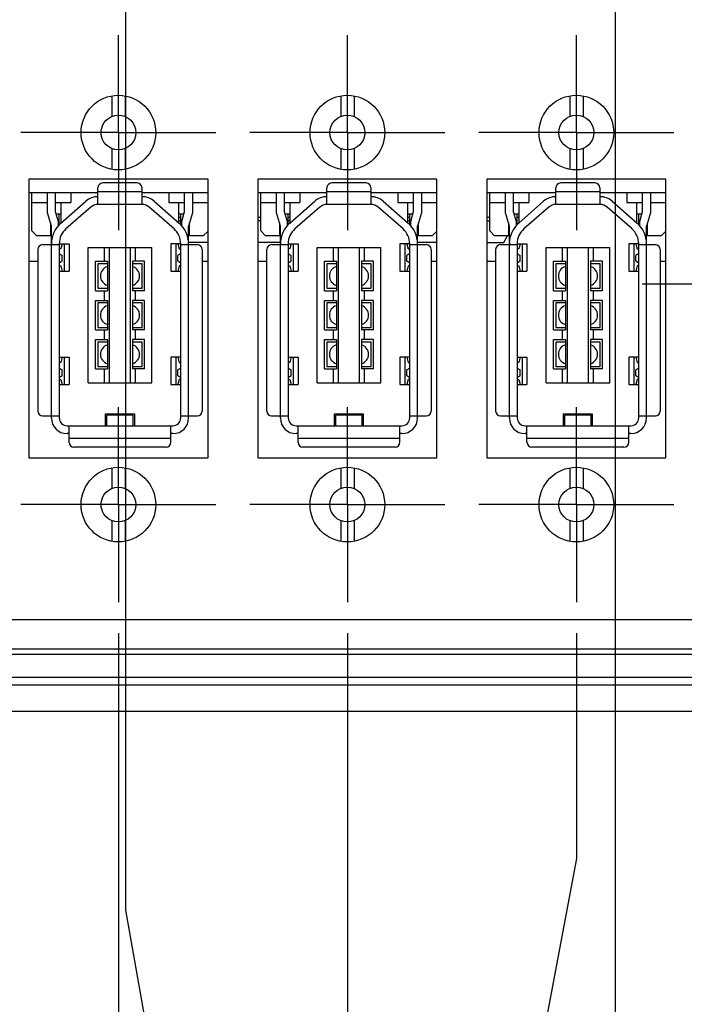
# Model space of a CAD drawing. Header units: inches. Extents: x 0 to 34, y 0 to 22.
# Tile 7 of 17: x 25.4 to 26.7, y 7 to 9. Entities that reach past the tile are written whole.
import ezdxf

# ---------------------------------------------------------------- set-up
doc = ezdxf.new("R2010")
doc.units = ezdxf.units.IN
doc.header["$LTSCALE"] = 1.87
doc.header["$MEASUREMENT"] = 0
doc.linetypes.add('CENTER', pattern=[0.6, 0.375, -0.075, 0.075, -0.075])
doc.layers.get('0').update_dxf_attribs({"linetype": 'CONTINUOUS'})
doc.layers.add('DEFAULT_1', color=7, linetype='CENTER')
doc.layers.add('DIMENSIONS', color=7, linetype='CONTINUOUS')
doc.styles.get("Standard").update_dxf_attribs({"font": 'txt', "width": 0.8})
doc.dimstyles.new('DIMSTYLE_1', dxfattribs={"dimtxt": 0.125, "dimasz": 0.18, "dimexe": 0.18, "dimexo": 0.0625, "dimgap": 0.09, "dimtad": 0, "dimtih": 1, "dimtoh": 1, "dimdec": 3, "dimzin": 4, "dimdsep": 46, "dimtxsty": 'STANDARD', "dimblk": '_FILLED', "dimblk1": '_FILLED', "dimblk2": '_FILLED', "dimcen": 0.09, "dimadec": 0, "dimazin": 0, "dimtp": 0.001, "dimtm": 0.001, "dimtfac": 1, "dimtdec": 3, "dimtofl": 0, "dimtmove": 0, "dimatfit": 3, "dimldrblk": '_FILLED', "dimfxl": 1, "dimtolj": 1, "dimtzin": 4, "dimarcsym": 0})

# ---------------------------------------------------------------- blocks, each defined once
blk = doc.blocks.new('*D7')
at = {"layer": 'DIMENSIONS', "color": 2, "linetype": 'CONTINUOUS'}
blk.add_line((26.7421, 8.0263), (28.9121, 8.0263), dxfattribs=at)
at = {"layer": 'DIMENSIONS', "color": 2, "linetype": 'CONTINUOUS', "width": 0.8}
for s, p in [('[', (29.4996, 7.9638)), (']', (30.0996, 7.9638)), ('.416', (28.9746, 7.9638)), ('10.57', (29.5996, 7.9638))]:
    blk.add_text(s, height=0.125, dxfattribs=at).set_placement(p)
blk = doc.blocks.new('_FILLED')
at = {"color": 0, "linetype": 'BYBLOCK'}
blk.add_solid([(0, 0), (-1, 0.174), (-1, -0.174)], dxfattribs=at)
blk = doc.blocks.new('*D8')
at = {"layer": 'DIMENSIONS', "color": 2, "linetype": 'CONTINUOUS'}
blk.add_line((26.7421, 8.7743), (28.9121, 8.7743), dxfattribs=at)
at = {"layer": 'DIMENSIONS', "color": 2, "linetype": 'CONTINUOUS', "width": 0.8}
for s, p in [('1.164', (28.9746, 8.7118)), ('[', (29.5996, 8.7118)), ('29.57', (29.6996, 8.7118)), (']', (30.1996, 8.7118))]:
    blk.add_text(s, height=0.125, dxfattribs=at).set_placement(p)
blk = doc.blocks.new('*D15')
at = {"layer": 'DIMENSIONS', "color": 2, "linetype": 'CONTINUOUS'}
for p, q in [((25.5776, 9.4969), (25.5776, 7.2105)), ((25.5776, 7.2105), (25.8047, 5.9483)), ((25.8047, 5.9483), (25.8047, 5.4223))]:
    blk.add_line(p, q, dxfattribs=at)
at = {"layer": 'DIMENSIONS', "color": 2, "linetype": 'CONTINUOUS', "width": 0.8}
for s, p in [(']', (25.8672, 5.2598)), ('63.7', (25.8672, 4.8598)), ('[', (25.8672, 4.7598)), ('2.508', (25.8672, 4.1348))]:
    blk.add_text(s, height=0.125, rotation=90, dxfattribs=at).set_placement(p)
blk = doc.blocks.new('*D16')
at = {"layer": 'DIMENSIONS', "color": 2, "linetype": 'CONTINUOUS'}
blk.add_line((26.5616, 9.4969), (26.5616, 5.4223), dxfattribs=at)
at = {"layer": 'DIMENSIONS', "color": 2, "linetype": 'CONTINUOUS', "width": 0.8}
for s, p in [(']', (26.6241, 5.2598)), ('88.7', (26.6241, 4.8598)), ('[', (26.6241, 4.7598)), ('3.492', (26.6241, 4.1348))]:
    blk.add_text(s, height=0.125, rotation=90, dxfattribs=at).set_placement(p)
blk = doc.blocks.new('*D18')
at = {"layer": 'DIMENSIONS', "color": 2, "linetype": 'CONTINUOUS'}
blk.add_line((25.5636, 7.7677), (25.5636, 5.4223), dxfattribs=at)
at = {"layer": 'DIMENSIONS', "color": 2, "linetype": 'CONTINUOUS', "width": 0.8}
for s, p in [(']', (25.6261, 5.2598)), ('63.35', (25.6261, 4.7598)), ('[', (25.6261, 4.6598)), ('2.494', (25.6261, 4.0348))]:
    blk.add_text(s, height=0.125, rotation=90, dxfattribs=at).set_placement(p)
blk = doc.blocks.new('*D19')
at = {"layer": 'DIMENSIONS', "color": 2, "linetype": 'CONTINUOUS'}
blk.add_line((26.0236, 7.7677), (26.0236, 5.4223), dxfattribs=at)
at = {"layer": 'DIMENSIONS', "color": 2, "linetype": 'CONTINUOUS', "width": 0.8}
for s, p in [(']', (26.0861, 5.2598)), ('75.03', (26.0861, 4.7598)), ('[', (26.0861, 4.6598)), ('2.954', (26.0861, 4.0348))]:
    blk.add_text(s, height=0.125, rotation=90, dxfattribs=at).set_placement(p)
blk = doc.blocks.new('*D20')
at = {"layer": 'DIMENSIONS', "color": 2, "linetype": 'CONTINUOUS'}
for p, q in [((26.4836, 7.7677), (26.4836, 7.3148)), ((26.4836, 7.3148), (26.2486, 6.064)), ((26.2486, 6.064), (26.2486, 5.4223))]:
    blk.add_line(p, q, dxfattribs=at)
at = {"layer": 'DIMENSIONS', "color": 2, "linetype": 'CONTINUOUS', "width": 0.8}
for s, p in [(']', (26.3111, 5.2598)), ('86.72', (26.3111, 4.7598)), ('[', (26.3111, 4.6598)), ('3.414', (26.3111, 4.0348))]:
    blk.add_text(s, height=0.125, rotation=90, dxfattribs=at).set_placement(p)
blk = doc.blocks.new('*D21')
at = {"layer": 'DIMENSIONS', "color": 2, "linetype": 'CONTINUOUS'}
blk.add_line((26.8656, 8.1573), (26.8656, 5.4223), dxfattribs=at)
at = {"layer": 'DIMENSIONS', "color": 2, "linetype": 'CONTINUOUS', "width": 0.8}
for s, p in [(']', (26.9281, 5.2598)), ('96.42', (26.9281, 4.7598)), ('[', (26.9281, 4.6598)), ('3.796', (26.9281, 4.0348))]:
    blk.add_text(s, height=0.125, rotation=90, dxfattribs=at).set_placement(p)
blk = doc.blocks.new('*D22')
at = {"layer": 'DIMENSIONS', "color": 2, "linetype": 'CONTINUOUS'}
blk.add_line((27.2076, 8.1573), (27.2076, 5.4223), dxfattribs=at)
at = {"layer": 'DIMENSIONS', "color": 2, "linetype": 'CONTINUOUS', "width": 0.8}
for s, p in [(']', (27.2701, 5.2598)), ('105.11', (27.2701, 4.6598)), ('[', (27.2701, 4.5598)), ('4.138', (27.2701, 3.9348))]:
    blk.add_text(s, height=0.125, rotation=90, dxfattribs=at).set_placement(p)
blk = doc.blocks.new('*D23')
at = {"layer": 'DIMENSIONS', "color": 2, "linetype": 'CONTINUOUS'}
blk.add_line((27.5496, 8.1573), (27.5496, 5.4223), dxfattribs=at)
at = {"layer": 'DIMENSIONS', "color": 2, "linetype": 'CONTINUOUS', "width": 0.8}
for s, p in [(']', (27.6121, 5.2598)), ('113.79', (27.6121, 4.6598)), ('[', (27.6121, 4.5598)), ('4.480', (27.6121, 3.9348))]:
    blk.add_text(s, height=0.125, rotation=90, dxfattribs=at).set_placement(p)
blk = doc.blocks.new('*D24')
at = {"layer": 'DIMENSIONS', "color": 2, "linetype": 'CONTINUOUS'}
blk.add_line((27.8396, 8.0968), (27.8396, 5.4223), dxfattribs=at)
at = {"layer": 'DIMENSIONS', "color": 2, "linetype": 'CONTINUOUS', "width": 0.8}
for s, p in [(']', (27.9021, 5.2598)), ('121.16', (27.9021, 4.6598)), ('[', (27.9021, 4.5598)), ('4.770', (27.9021, 3.9348))]:
    blk.add_text(s, height=0.125, rotation=90, dxfattribs=at).set_placement(p)
blk = doc.blocks.new('*D25')
at = {"layer": 'DIMENSIONS', "color": 2, "linetype": 'CONTINUOUS'}
blk.add_line((28.0796, 7.7328), (28.0796, 5.4223), dxfattribs=at)
at = {"layer": 'DIMENSIONS', "color": 2, "linetype": 'CONTINUOUS', "width": 0.8}
for s, p in [(']', (28.1421, 5.2598)), ('127.25', (28.1421, 4.6598)), ('[', (28.1421, 4.5598)), ('5.010', (28.1421, 3.9348))]:
    blk.add_text(s, height=0.125, rotation=90, dxfattribs=at).set_placement(p)

msp = doc.modelspace()

# ---------------------------------------------------------------- linework, layer by layer
at = {"color": 7, "linetype": 'CONTINUOUS'}
for p, q in [((25.5509, 8.8069), (25.5509, 8.8482)), ((25.5779, 8.8062), (25.5779, 8.8479)), ((26.0109, 8.8069), (26.0109, 8.8482)), ((26.0379, 8.8062), (26.0379, 8.8479)), ((26.4709, 8.8069), (26.4709, 8.8482)), ((26.4979, 8.8062), (26.4979, 8.8479)), ((25.5509, 8.7004), (25.5509, 8.7417)), ((25.5779, 8.7007), (25.5779, 8.7424)), ((26.0109, 8.7004), (26.0109, 8.7417)), ((26.0379, 8.7007), (26.0379, 8.7424)), ((26.4709, 8.7004), (26.4709, 8.7417)), ((26.4979, 8.7007), (26.4979, 8.7424)), ((25.3836, 8.6803), (25.3836, 8.1203)), ((25.7436, 8.6803), (25.3836, 8.6803)), ((25.6012, 8.673), (25.5323, 8.673)), ((25.7436, 8.1203), (25.7436, 8.6803)), ((26.2036, 8.6803), (25.8436, 8.6803)), ((25.8436, 8.6803), (25.8436, 8.1203)), ((26.0612, 8.673), (25.9923, 8.673)), ((26.2036, 8.1203), (26.2036, 8.6803)), ((26.6636, 8.6803), (26.3036, 8.6803)), ((26.3036, 8.6803), (26.3036, 8.1203)), ((26.5212, 8.673), (26.4523, 8.673)), ((26.6636, 8.1203), (26.6636, 8.6803)), ((25.5225, 8.6533), (25.3836, 8.6533)), ((25.3896, 8.5765), (25.3896, 8.6533)), ((25.4211, 8.6132), (25.4211, 8.6533)), ((25.4368, 8.6533), (25.4368, 8.6154)), ((25.4683, 8.6533), (25.4683, 8.6336)), ((25.5225, 8.6297), (25.5225, 8.6631)), ((25.6111, 8.6553), (25.5225, 8.6553)), ((25.6111, 8.6297), (25.6111, 8.6631)), ((25.7436, 8.6533), (25.6111, 8.6533)), ((25.6652, 8.6533), (25.6652, 8.6336)), ((25.6967, 8.6154), (25.6967, 8.6533)), ((25.7124, 8.6533), (25.7124, 8.6132)), ((25.9825, 8.6533), (25.8436, 8.6533)), ((25.8496, 8.5765), (25.8496, 8.6533)), ((25.8811, 8.6132), (25.8811, 8.6533)), ((25.8968, 8.6533), (25.8968, 8.6154)), ((25.9283, 8.6533), (25.9283, 8.6336)), ((25.9825, 8.6297), (25.9825, 8.6631)), ((26.0711, 8.6553), (25.9825, 8.6553)), ((26.0711, 8.6297), (26.0711, 8.6631)), ((26.2036, 8.6533), (26.0711, 8.6533)), ((26.1252, 8.6533), (26.1252, 8.6336)), ((26.1567, 8.6154), (26.1567, 8.6533)), ((26.1724, 8.6533), (26.1724, 8.6132)), ((26.4425, 8.6533), (26.3036, 8.6533)), ((26.3096, 8.5765), (26.3096, 8.6533)), ((26.3411, 8.6132), (26.3411, 8.6533)), ((26.3568, 8.6533), (26.3568, 8.6154)), ((26.3883, 8.6533), (26.3883, 8.6336)), ((26.4425, 8.6297), (26.4425, 8.6631)), ((26.5311, 8.6553), (26.4425, 8.6553)), ((26.5311, 8.6297), (26.5311, 8.6631)), ((26.6636, 8.6533), (26.5311, 8.6533)), ((26.5852, 8.6533), (26.5852, 8.6336)), ((26.6167, 8.6154), (26.6167, 8.6533)), ((26.6324, 8.6533), (26.6324, 8.6132)), ((25.3896, 8.6336), (25.4211, 8.6336)), ((25.4368, 8.6336), (25.4683, 8.6336)), ((25.4478, 8.5924), (25.4979, 8.6362)), ((25.4487, 8.5932), (25.4487, 8.6336)), ((25.6357, 8.6362), (25.6857, 8.5924)), ((25.6652, 8.6336), (25.6967, 8.6336)), ((25.6849, 8.5932), (25.6849, 8.6336)), ((25.7124, 8.6336), (25.7436, 8.6336)), ((25.8496, 8.6336), (25.8811, 8.6336)), ((25.8968, 8.6336), (25.9283, 8.6336)), ((25.9078, 8.5924), (25.9579, 8.6362)), ((25.9087, 8.5932), (25.9087, 8.6336)), ((26.0957, 8.6362), (26.1457, 8.5924)), ((26.1252, 8.6336), (26.1567, 8.6336)), ((26.1449, 8.5932), (26.1449, 8.6336)), ((26.1724, 8.6336), (26.2036, 8.6336)), ((26.3096, 8.6336), (26.3411, 8.6336)), ((26.3568, 8.6336), (26.3883, 8.6336)), ((26.3678, 8.5924), (26.4179, 8.6362)), ((26.3687, 8.5932), (26.3687, 8.6336)), ((26.5557, 8.6362), (26.6057, 8.5924)), ((26.5852, 8.6336), (26.6167, 8.6336)), ((26.6049, 8.5932), (26.6049, 8.6336)), ((26.6324, 8.6336), (26.6636, 8.6336)), ((25.429, 8.5858), (25.4211, 8.6132)), ((25.4368, 8.6154), (25.4427, 8.5952)), ((25.5082, 8.6243), (25.4582, 8.5806)), ((25.6111, 8.6297), (25.5225, 8.6297)), ((25.6754, 8.5806), (25.6253, 8.6243)), ((25.6909, 8.5952), (25.6967, 8.6154)), ((25.7124, 8.6132), (25.7046, 8.5858)), ((25.889, 8.5858), (25.8811, 8.6132)), ((25.8968, 8.6154), (25.9027, 8.5952)), ((25.9682, 8.6243), (25.9182, 8.5806)), ((26.0711, 8.6297), (25.9825, 8.6297)), ((26.1354, 8.5806), (26.0853, 8.6243)), ((26.1509, 8.5952), (26.1567, 8.6154)), ((26.1724, 8.6132), (26.1646, 8.5858)), ((26.349, 8.5858), (26.3411, 8.6132)), ((26.3568, 8.6154), (26.3627, 8.5952)), ((26.4282, 8.6243), (26.3782, 8.5806)), ((26.5311, 8.6297), (26.4425, 8.6297)), ((26.5954, 8.5806), (26.5453, 8.6243)), ((26.6109, 8.5952), (26.6167, 8.6154)), ((26.6324, 8.6132), (26.6246, 8.5858)), ((25.427, 8.5926), (25.427, 8.5667)), ((25.4487, 8.61), (25.4384, 8.61)), ((25.4427, 8.5952), (25.4427, 8.5873)), ((25.4447, 8.5892), (25.4447, 8.61)), ((25.6951, 8.61), (25.6849, 8.61)), ((25.6888, 8.6033), (25.6849, 8.6033)), ((25.6849, 8.5966), (25.6888, 8.5966)), ((25.6888, 8.5892), (25.6888, 8.61)), ((25.6909, 8.5873), (25.6909, 8.5952)), ((25.7065, 8.5667), (25.7065, 8.5926)), ((25.8496, 8.6033), (25.8436, 8.6033)), ((25.8496, 8.5966), (25.8436, 8.5966)), ((25.887, 8.5926), (25.887, 8.5667)), ((25.9087, 8.61), (25.8984, 8.61)), ((25.9027, 8.5952), (25.9027, 8.5873)), ((25.9047, 8.5892), (25.9047, 8.61)), ((25.9087, 8.6033), (25.9047, 8.6033)), ((25.9087, 8.5966), (25.9047, 8.5966)), ((26.1551, 8.61), (26.1449, 8.61)), ((26.1488, 8.6033), (26.1449, 8.6033)), ((26.1488, 8.5966), (26.1449, 8.5966)), ((26.1488, 8.5892), (26.1488, 8.61)), ((26.1509, 8.5873), (26.1509, 8.5952)), ((26.1665, 8.5667), (26.1665, 8.5926)), ((26.3096, 8.6033), (26.3036, 8.6033)), ((26.3036, 8.5966), (26.3096, 8.5966)), ((26.347, 8.5926), (26.347, 8.5667)), ((26.3687, 8.61), (26.3584, 8.61)), ((26.3627, 8.5952), (26.3627, 8.5873)), ((26.3647, 8.5892), (26.3647, 8.61)), ((26.3687, 8.6033), (26.3647, 8.6033)), ((26.6151, 8.61), (26.6049, 8.61)), ((26.6088, 8.5892), (26.6088, 8.61)), ((26.6109, 8.5873), (26.6109, 8.5952)), ((26.6265, 8.5667), (26.6265, 8.5926)), ((25.3896, 8.5765), (25.3994, 8.5667)), ((25.429, 8.2005), (25.429, 8.5858)), ((25.7046, 8.2005), (25.7046, 8.5858)), ((25.7341, 8.5667), (25.7436, 8.5761)), ((25.8496, 8.5765), (25.8594, 8.5667)), ((25.889, 8.2005), (25.889, 8.5858)), ((26.1646, 8.2005), (26.1646, 8.5858)), ((26.1941, 8.5667), (26.2036, 8.5761)), ((26.3096, 8.5765), (26.3194, 8.5667)), ((26.347, 8.5693), (26.349, 8.5727)), ((26.349, 8.2005), (26.349, 8.5858)), ((26.6246, 8.2005), (26.6246, 8.5858)), ((26.6541, 8.5667), (26.6636, 8.5761)), ((25.427, 8.5667), (25.3994, 8.5667)), ((25.7436, 8.5533), (25.7046, 8.5533)), ((25.7341, 8.5667), (25.7065, 8.5667)), ((25.889, 8.5533), (25.8436, 8.5533)), ((25.887, 8.5667), (25.8594, 8.5667)), ((26.2036, 8.5533), (26.1646, 8.5533)), ((26.1941, 8.5667), (26.1665, 8.5667)), ((26.3036, 8.5533), (26.3378, 8.5533)), ((26.347, 8.5667), (26.3194, 8.5667)), ((26.3378, 8.5533), (26.3455, 8.5667)), ((26.6541, 8.5667), (26.6265, 8.5667)), ((25.4014, 8.5391), (25.4014, 8.2143)), ((25.4113, 8.549), (25.4447, 8.549)), ((25.4447, 8.5509), (25.4644, 8.5509)), ((25.4447, 8.5509), (25.4447, 8.2005)), ((25.4447, 8.5406), (25.4453, 8.5404)), ((25.4477, 8.5404), (25.4453, 8.5404)), ((25.4506, 8.5509), (25.4477, 8.5404)), ((25.4546, 8.5509), (25.4546, 8.4958)), ((25.4644, 8.5509), (25.4644, 8.4958)), ((25.5028, 8.543), (25.6307, 8.543)), ((25.5028, 8.2714), (25.5028, 8.543)), ((25.5357, 8.5155), (25.5357, 8.543)), ((25.5455, 8.2714), (25.5455, 8.543)), ((25.588, 8.2714), (25.588, 8.543)), ((25.5979, 8.5155), (25.5979, 8.543)), ((25.6307, 8.2714), (25.6307, 8.543)), ((25.6888, 8.5509), (25.6691, 8.5509)), ((25.6691, 8.5509), (25.6691, 8.4958)), ((25.679, 8.5509), (25.679, 8.4958)), ((25.683, 8.5509), (25.6858, 8.5404)), ((25.6858, 8.5404), (25.6883, 8.5404)), ((25.6888, 8.5406), (25.6883, 8.5404)), ((25.6888, 8.2005), (25.6888, 8.5509)), ((25.6888, 8.549), (25.7223, 8.549)), ((25.7321, 8.5391), (25.7321, 8.2143)), ((25.8614, 8.5391), (25.8614, 8.2143)), ((25.8713, 8.549), (25.9047, 8.549)), ((25.9047, 8.5509), (25.9244, 8.5509)), ((25.9047, 8.5509), (25.9047, 8.2005)), ((25.9047, 8.5406), (25.9053, 8.5404)), ((25.9077, 8.5404), (25.9053, 8.5404)), ((25.9106, 8.5509), (25.9077, 8.5404)), ((25.9146, 8.5509), (25.9146, 8.4958)), ((25.9244, 8.5509), (25.9244, 8.4958)), ((25.9628, 8.543), (26.0907, 8.543)), ((25.9628, 8.2714), (25.9628, 8.543)), ((25.9957, 8.5155), (25.9957, 8.543)), ((26.0055, 8.2714), (26.0055, 8.543)), ((26.048, 8.2714), (26.048, 8.543)), ((26.0579, 8.5155), (26.0579, 8.543)), ((26.0907, 8.2714), (26.0907, 8.543)), ((26.1488, 8.5509), (26.1291, 8.5509)), ((26.1291, 8.5509), (26.1291, 8.4958)), ((26.139, 8.5509), (26.139, 8.4958)), ((26.143, 8.5509), (26.1458, 8.5404)), ((26.1458, 8.5404), (26.1483, 8.5404)), ((26.1488, 8.5406), (26.1483, 8.5404)), ((26.1488, 8.2005), (26.1488, 8.5509)), ((26.1488, 8.549), (26.1823, 8.549)), ((26.1921, 8.5391), (26.1921, 8.2143)), ((26.3214, 8.5391), (26.3214, 8.2143)), ((26.3313, 8.549), (26.3647, 8.549)), ((26.3647, 8.5509), (26.3844, 8.5509)), ((26.3647, 8.5509), (26.3647, 8.2005)), ((26.3647, 8.5406), (26.3653, 8.5404)), ((26.3677, 8.5404), (26.3653, 8.5404)), ((26.3706, 8.5509), (26.3677, 8.5404)), ((26.3746, 8.5509), (26.3746, 8.4958)), ((26.3844, 8.5509), (26.3844, 8.4958)), ((26.4228, 8.543), (26.5507, 8.543)), ((26.4228, 8.2714), (26.4228, 8.543)), ((26.4557, 8.5155), (26.4557, 8.543)), ((26.4655, 8.2714), (26.4655, 8.543)), ((26.508, 8.2714), (26.508, 8.543)), ((26.5179, 8.5155), (26.5179, 8.543)), ((26.5507, 8.2714), (26.5507, 8.543)), ((26.6088, 8.5509), (26.5891, 8.5509)), ((26.5891, 8.5509), (26.5891, 8.4958)), ((26.599, 8.5509), (26.599, 8.4958)), ((26.603, 8.5509), (26.6058, 8.5404)), ((26.6058, 8.5404), (26.6083, 8.5404)), ((26.6088, 8.5406), (26.6083, 8.5404)), ((26.6088, 8.2005), (26.6088, 8.5509)), ((26.6088, 8.549), (26.6423, 8.549)), ((26.6521, 8.5391), (26.6521, 8.2143)), ((25.4014, 8.5153), (25.3836, 8.5153)), ((25.4447, 8.5312), (25.4506, 8.5273)), ((25.4506, 8.5155), (25.4447, 8.5116)), ((25.4506, 8.5155), (25.4506, 8.5273)), ((25.5176, 8.5155), (25.5416, 8.5155)), ((25.5176, 8.4564), (25.5176, 8.5155)), ((25.5416, 8.5155), (25.5416, 8.4564)), ((25.616, 8.5155), (25.592, 8.5155)), ((25.592, 8.5155), (25.592, 8.4564)), ((25.616, 8.4564), (25.616, 8.5155)), ((25.6888, 8.5312), (25.6829, 8.5273)), ((25.6829, 8.5155), (25.6829, 8.5273)), ((25.6888, 8.5116), (25.6829, 8.5155)), ((25.7436, 8.5153), (25.7321, 8.5153)), ((25.8614, 8.5153), (25.8436, 8.5153)), ((25.9047, 8.5312), (25.9106, 8.5273)), ((25.9106, 8.5155), (25.9047, 8.5116)), ((25.9106, 8.5155), (25.9106, 8.5273)), ((25.9776, 8.5155), (26.0016, 8.5155)), ((25.9776, 8.4564), (25.9776, 8.5155)), ((26.0016, 8.5155), (26.0016, 8.4564)), ((26.076, 8.5155), (26.052, 8.5155)), ((26.052, 8.5155), (26.052, 8.4564)), ((26.076, 8.4564), (26.076, 8.5155)), ((26.1488, 8.5312), (26.1429, 8.5273)), ((26.1429, 8.5155), (26.1429, 8.5273)), ((26.1488, 8.5116), (26.1429, 8.5155)), ((26.2036, 8.5153), (26.1921, 8.5153)), ((26.3214, 8.5153), (26.3036, 8.5153)), ((26.3647, 8.5312), (26.3706, 8.5273)), ((26.3706, 8.5155), (26.3647, 8.5116)), ((26.3706, 8.5155), (26.3706, 8.5273)), ((26.4376, 8.5155), (26.4616, 8.5155)), ((26.4376, 8.4564), (26.4376, 8.5155)), ((26.4616, 8.5155), (26.4616, 8.4564)), ((26.536, 8.5155), (26.512, 8.5155)), ((26.512, 8.5155), (26.512, 8.4564)), ((26.536, 8.4564), (26.536, 8.5155)), ((26.6088, 8.5312), (26.6029, 8.5273)), ((26.6029, 8.5155), (26.6029, 8.5273)), ((26.6088, 8.5116), (26.6029, 8.5155)), ((26.6636, 8.5153), (26.6521, 8.5153)), ((25.4447, 8.5061), (25.4453, 8.5063)), ((25.4447, 8.4958), (25.4644, 8.4958)), ((25.4453, 8.5063), (25.4477, 8.5063)), ((25.4477, 8.5063), (25.4506, 8.4958)), ((25.5416, 8.5106), (25.5225, 8.5106)), ((25.5225, 8.5106), (25.5225, 8.4614)), ((25.6111, 8.5106), (25.592, 8.5106)), ((25.6111, 8.4614), (25.6111, 8.5106)), ((25.6691, 8.4958), (25.6888, 8.4958)), ((25.6858, 8.5063), (25.683, 8.4958)), ((25.6883, 8.5063), (25.6858, 8.5063)), ((25.6888, 8.5061), (25.6883, 8.5063)), ((25.9047, 8.5061), (25.9053, 8.5063)), ((25.9047, 8.4958), (25.9244, 8.4958)), ((25.9053, 8.5063), (25.9077, 8.5063)), ((25.9077, 8.5063), (25.9106, 8.4958)), ((26.0016, 8.5106), (25.9825, 8.5106)), ((25.9825, 8.5106), (25.9825, 8.4614)), ((26.0711, 8.5106), (26.052, 8.5106)), ((26.0711, 8.4614), (26.0711, 8.5106)), ((26.1291, 8.4958), (26.1488, 8.4958)), ((26.1458, 8.5063), (26.143, 8.4958)), ((26.1483, 8.5063), (26.1458, 8.5063)), ((26.1488, 8.5061), (26.1483, 8.5063)), ((26.3647, 8.5061), (26.3653, 8.5063)), ((26.3647, 8.4958), (26.3844, 8.4958)), ((26.3653, 8.5063), (26.3677, 8.5063)), ((26.3677, 8.5063), (26.3706, 8.4958)), ((26.4616, 8.5106), (26.4425, 8.5106)), ((26.4425, 8.5106), (26.4425, 8.4614)), ((26.5311, 8.5106), (26.512, 8.5106)), ((26.5311, 8.4614), (26.5311, 8.5106)), ((26.5891, 8.4958), (26.6088, 8.4958)), ((26.6058, 8.5063), (26.603, 8.4958)), ((26.6083, 8.5063), (26.6058, 8.5063)), ((26.6088, 8.5061), (26.6083, 8.5063)), ((25.5176, 8.4564), (25.5416, 8.4564)), ((25.5225, 8.4614), (25.5416, 8.4614)), ((25.5357, 8.4368), (25.5357, 8.4564)), ((25.592, 8.4614), (25.6111, 8.4614)), ((25.616, 8.4564), (25.592, 8.4564)), ((25.5979, 8.4368), (25.5979, 8.4564)), ((25.9776, 8.4564), (26.0016, 8.4564)), ((25.9825, 8.4614), (26.0016, 8.4614)), ((25.9957, 8.4368), (25.9957, 8.4564)), ((26.052, 8.4614), (26.0711, 8.4614)), ((26.076, 8.4564), (26.052, 8.4564)), ((26.0579, 8.4368), (26.0579, 8.4564)), ((26.4376, 8.4564), (26.4616, 8.4564)), ((26.4425, 8.4614), (26.4616, 8.4614)), ((26.4557, 8.4368), (26.4557, 8.4564)), ((26.512, 8.4614), (26.5311, 8.4614)), ((26.536, 8.4564), (26.512, 8.4564)), ((26.5179, 8.4368), (26.5179, 8.4564)), ((25.5176, 8.4368), (25.5416, 8.4368)), ((25.5176, 8.3777), (25.5176, 8.4368)), ((25.5416, 8.4368), (25.5416, 8.3777)), ((25.616, 8.4368), (25.592, 8.4368)), ((25.592, 8.4368), (25.592, 8.3777)), ((25.616, 8.3777), (25.616, 8.4368)), ((25.9776, 8.4368), (26.0016, 8.4368)), ((25.9776, 8.3777), (25.9776, 8.4368)), ((26.0016, 8.4368), (26.0016, 8.3777)), ((26.076, 8.4368), (26.052, 8.4368)), ((26.052, 8.4368), (26.052, 8.3777)), ((26.076, 8.3777), (26.076, 8.4368)), ((26.4376, 8.4368), (26.4616, 8.4368)), ((26.4376, 8.3777), (26.4376, 8.4368)), ((26.4616, 8.4368), (26.4616, 8.3777)), ((26.536, 8.4368), (26.512, 8.4368)), ((26.512, 8.4368), (26.512, 8.3777)), ((26.536, 8.3777), (26.536, 8.4368)), ((25.5416, 8.4318), (25.5225, 8.4318)), ((25.5225, 8.4318), (25.5225, 8.3826)), ((25.6111, 8.4318), (25.592, 8.4318)), ((25.6111, 8.3826), (25.6111, 8.4318)), ((26.0016, 8.4318), (25.9825, 8.4318)), ((25.9825, 8.4318), (25.9825, 8.3826)), ((26.0711, 8.4318), (26.052, 8.4318)), ((26.0711, 8.3826), (26.0711, 8.4318)), ((26.4616, 8.4318), (26.4425, 8.4318)), ((26.4425, 8.4318), (26.4425, 8.3826)), ((26.5311, 8.4318), (26.512, 8.4318)), ((26.5311, 8.3826), (26.5311, 8.4318)), ((25.5176, 8.3777), (25.5416, 8.3777)), ((25.5225, 8.3826), (25.5416, 8.3826)), ((25.5357, 8.358), (25.5357, 8.3777)), ((25.592, 8.3826), (25.6111, 8.3826)), ((25.616, 8.3777), (25.592, 8.3777)), ((25.5979, 8.358), (25.5979, 8.3777)), ((25.9776, 8.3777), (26.0016, 8.3777)), ((25.9825, 8.3826), (26.0016, 8.3826)), ((25.9957, 8.358), (25.9957, 8.3777)), ((26.052, 8.3826), (26.0711, 8.3826)), ((26.076, 8.3777), (26.052, 8.3777)), ((26.0579, 8.358), (26.0579, 8.3777)), ((26.4376, 8.3777), (26.4616, 8.3777)), ((26.4425, 8.3826), (26.4616, 8.3826)), ((26.4557, 8.358), (26.4557, 8.3777)), ((26.512, 8.3826), (26.5311, 8.3826)), ((26.536, 8.3777), (26.512, 8.3777)), ((26.5179, 8.358), (26.5179, 8.3777)), ((25.5176, 8.358), (25.5416, 8.358)), ((25.5176, 8.299), (25.5176, 8.358)), ((25.5416, 8.358), (25.5416, 8.299)), ((25.616, 8.358), (25.592, 8.358)), ((25.592, 8.358), (25.592, 8.299)), ((25.616, 8.299), (25.616, 8.358)), ((25.9776, 8.358), (26.0016, 8.358)), ((25.9776, 8.299), (25.9776, 8.358)), ((26.0016, 8.358), (26.0016, 8.299)), ((26.076, 8.358), (26.052, 8.358)), ((26.052, 8.358), (26.052, 8.299)), ((26.076, 8.299), (26.076, 8.358)), ((26.4376, 8.358), (26.4616, 8.358)), ((26.4376, 8.299), (26.4376, 8.358)), ((26.4616, 8.358), (26.4616, 8.299)), ((26.536, 8.358), (26.512, 8.358)), ((26.512, 8.358), (26.512, 8.299)), ((26.536, 8.299), (26.536, 8.358)), ((25.5416, 8.3531), (25.5225, 8.3531)), ((25.5225, 8.3531), (25.5225, 8.3039)), ((25.6111, 8.3531), (25.592, 8.3531)), ((25.6111, 8.3039), (25.6111, 8.3531)), ((26.0016, 8.3531), (25.9825, 8.3531)), ((25.9825, 8.3531), (25.9825, 8.3039)), ((26.0711, 8.3531), (26.052, 8.3531)), ((26.0711, 8.3039), (26.0711, 8.3531)), ((26.4616, 8.3531), (26.4425, 8.3531)), ((26.4425, 8.3531), (26.4425, 8.3039)), ((26.5311, 8.3531), (26.512, 8.3531)), ((26.5311, 8.3039), (26.5311, 8.3531)), ((25.4447, 8.3226), (25.4644, 8.3226)), ((25.4506, 8.3226), (25.4477, 8.3121)), ((25.4546, 8.3226), (25.4546, 8.2675)), ((25.4644, 8.3226), (25.4644, 8.2675)), ((25.6888, 8.3226), (25.6691, 8.3226)), ((25.6691, 8.3226), (25.6691, 8.2675)), ((25.679, 8.3226), (25.679, 8.2675)), ((25.683, 8.3226), (25.6858, 8.3121)), ((25.9047, 8.3226), (25.9244, 8.3226)), ((25.9106, 8.3226), (25.9077, 8.3121)), ((25.9146, 8.3226), (25.9146, 8.2675)), ((25.9244, 8.3226), (25.9244, 8.2675)), ((26.1488, 8.3226), (26.1291, 8.3226)), ((26.1291, 8.3226), (26.1291, 8.2675)), ((26.139, 8.3226), (26.139, 8.2675)), ((26.143, 8.3226), (26.1458, 8.3121)), ((26.3647, 8.3226), (26.3844, 8.3226)), ((26.3706, 8.3226), (26.3677, 8.3121)), ((26.3746, 8.3226), (26.3746, 8.2675)), ((26.3844, 8.3226), (26.3844, 8.2675)), ((26.6088, 8.3226), (26.5891, 8.3226)), ((26.5891, 8.3226), (26.5891, 8.2675)), ((26.599, 8.3226), (26.599, 8.2675)), ((26.603, 8.3226), (26.6058, 8.3121)), ((25.4447, 8.3122), (25.4453, 8.3121)), ((25.4447, 8.3009), (25.4506, 8.297)), ((25.4477, 8.3121), (25.4453, 8.3121)), ((25.4506, 8.2852), (25.4506, 8.297)), ((25.5176, 8.299), (25.5416, 8.299)), ((25.5225, 8.3039), (25.5416, 8.3039)), ((25.5357, 8.2714), (25.5357, 8.299)), ((25.592, 8.3039), (25.6111, 8.3039)), ((25.616, 8.299), (25.592, 8.299)), ((25.5979, 8.2714), (25.5979, 8.299)), ((25.6888, 8.3009), (25.6829, 8.297)), ((25.6829, 8.2852), (25.6829, 8.297)), ((25.6858, 8.3121), (25.6883, 8.3121)), ((25.6888, 8.3122), (25.6883, 8.3121)), ((25.9047, 8.3122), (25.9053, 8.3121)), ((25.9047, 8.3009), (25.9106, 8.297)), ((25.9077, 8.3121), (25.9053, 8.3121)), ((25.9106, 8.2852), (25.9106, 8.297)), ((25.9776, 8.299), (26.0016, 8.299)), ((25.9825, 8.3039), (26.0016, 8.3039)), ((25.9957, 8.2714), (25.9957, 8.299)), ((26.052, 8.3039), (26.0711, 8.3039)), ((26.076, 8.299), (26.052, 8.299)), ((26.0579, 8.2714), (26.0579, 8.299)), ((26.1488, 8.3009), (26.1429, 8.297)), ((26.1429, 8.2852), (26.1429, 8.297)), ((26.1458, 8.3121), (26.1483, 8.3121)), ((26.1488, 8.3122), (26.1483, 8.3121)), ((26.3647, 8.3122), (26.3653, 8.3121)), ((26.3647, 8.3009), (26.3706, 8.297)), ((26.3677, 8.3121), (26.3653, 8.3121)), ((26.3706, 8.2852), (26.3706, 8.297)), ((26.4376, 8.299), (26.4616, 8.299)), ((26.4425, 8.3039), (26.4616, 8.3039)), ((26.4557, 8.2714), (26.4557, 8.299)), ((26.512, 8.3039), (26.5311, 8.3039)), ((26.536, 8.299), (26.512, 8.299)), ((26.5179, 8.2714), (26.5179, 8.299)), ((26.6088, 8.3009), (26.6029, 8.297)), ((26.6029, 8.2852), (26.6029, 8.297)), ((26.6058, 8.3121), (26.6083, 8.3121)), ((26.6088, 8.3122), (26.6083, 8.3121)), ((25.4506, 8.2852), (25.4447, 8.2812)), ((25.4447, 8.2778), (25.4453, 8.278)), ((25.4453, 8.278), (25.4477, 8.278)), ((25.4477, 8.278), (25.4506, 8.2675)), ((25.6888, 8.2812), (25.6829, 8.2852)), ((25.6858, 8.278), (25.683, 8.2675)), ((25.6883, 8.278), (25.6858, 8.278)), ((25.6888, 8.2778), (25.6883, 8.278)), ((25.9106, 8.2852), (25.9047, 8.2812)), ((25.9047, 8.2778), (25.9053, 8.278)), ((25.9053, 8.278), (25.9077, 8.278)), ((25.9077, 8.278), (25.9106, 8.2675)), ((26.1488, 8.2812), (26.1429, 8.2852)), ((26.1458, 8.278), (26.143, 8.2675)), ((26.1483, 8.278), (26.1458, 8.278)), ((26.1488, 8.2778), (26.1483, 8.278)), ((26.3706, 8.2852), (26.3647, 8.2812)), ((26.3647, 8.2778), (26.3653, 8.278)), ((26.3653, 8.278), (26.3677, 8.278)), ((26.3677, 8.278), (26.3706, 8.2675)), ((26.6088, 8.2812), (26.6029, 8.2852)), ((26.6058, 8.278), (26.603, 8.2675)), ((26.6083, 8.278), (26.6058, 8.278)), ((26.6088, 8.2778), (26.6083, 8.278)), ((25.4447, 8.2675), (25.4644, 8.2675)), ((25.5028, 8.2714), (25.6307, 8.2714)), ((25.6691, 8.2675), (25.6888, 8.2675)), ((25.9047, 8.2675), (25.9244, 8.2675)), ((25.9628, 8.2714), (26.0907, 8.2714)), ((26.1291, 8.2675), (26.1488, 8.2675)), ((26.3647, 8.2675), (26.3844, 8.2675)), ((26.4228, 8.2714), (26.5507, 8.2714)), ((26.5891, 8.2675), (26.6088, 8.2675)), ((25.4113, 8.2045), (25.4447, 8.2045)), ((25.5963, 8.2084), (25.5372, 8.2084)), ((25.5372, 8.2084), (25.5372, 8.1848)), ((25.5933, 8.2064), (25.5402, 8.2064)), ((25.5402, 8.1848), (25.5402, 8.2064)), ((25.5933, 8.1848), (25.5933, 8.2064)), ((25.5963, 8.1848), (25.5963, 8.2084)), ((25.6888, 8.2045), (25.7223, 8.2045)), ((25.8713, 8.2045), (25.9047, 8.2045)), ((26.0563, 8.2084), (25.9972, 8.2084)), ((25.9972, 8.2084), (25.9972, 8.1848)), ((26.0533, 8.2064), (26.0002, 8.2064)), ((26.0002, 8.1848), (26.0002, 8.2064)), ((26.0533, 8.1848), (26.0533, 8.2064)), ((26.0563, 8.1848), (26.0563, 8.2084)), ((26.1488, 8.2045), (26.1823, 8.2045)), ((26.3313, 8.2045), (26.3647, 8.2045)), ((26.5163, 8.2084), (26.4572, 8.2084)), ((26.4572, 8.2084), (26.4572, 8.1848)), ((26.5133, 8.2064), (26.4602, 8.2064)), ((26.4602, 8.1848), (26.4602, 8.2064)), ((26.5133, 8.1848), (26.5133, 8.2064)), ((26.5163, 8.1848), (26.5163, 8.2084)), ((26.6088, 8.2045), (26.6423, 8.2045)), ((25.4605, 8.1848), (25.6731, 8.1848)), ((25.4644, 8.1513), (25.4644, 8.1848)), ((25.6691, 8.1513), (25.6691, 8.1848)), ((25.9205, 8.1848), (26.1331, 8.1848)), ((25.9244, 8.1513), (25.9244, 8.1848)), ((26.1291, 8.1513), (26.1291, 8.1848)), ((26.3805, 8.1848), (26.5931, 8.1848)), ((26.3844, 8.1513), (26.3844, 8.1848)), ((26.5891, 8.1513), (26.5891, 8.1848)), ((25.4644, 8.169), (25.4605, 8.169)), ((25.6691, 8.1592), (25.4644, 8.1592)), ((25.6731, 8.169), (25.6691, 8.169)), ((25.9244, 8.169), (25.9205, 8.169)), ((26.1291, 8.1592), (25.9244, 8.1592)), ((26.1331, 8.169), (26.1291, 8.169)), ((26.3844, 8.169), (26.3805, 8.169)), ((26.5891, 8.1592), (26.3844, 8.1592)), ((26.5931, 8.169), (26.5891, 8.169)), ((25.6593, 8.1415), (25.4743, 8.1415)), ((26.1193, 8.1415), (25.9343, 8.1415)), ((26.5793, 8.1415), (26.3943, 8.1415)), ((25.3836, 8.1203), (25.7436, 8.1203)), ((25.8436, 8.1203), (26.2036, 8.1203)), ((26.3036, 8.1203), (26.6636, 8.1203)), ((25.5509, 8.0589), (25.5509, 8.1002)), ((25.5779, 8.0582), (25.5779, 8.0999)), ((26.0109, 8.0589), (26.0109, 8.1002)), ((26.0379, 8.0582), (26.0379, 8.0999)), ((26.4709, 8.0589), (26.4709, 8.1002)), ((26.4979, 8.0582), (26.4979, 8.0999)), ((25.5509, 7.9523), (25.5509, 7.9936)), ((25.5779, 7.9527), (25.5779, 7.9943)), ((26.0109, 7.9523), (26.0109, 7.9936)), ((26.0379, 7.9527), (26.0379, 7.9943)), ((26.4709, 7.9523), (26.4709, 7.9936)), ((26.4979, 7.9527), (26.4979, 7.9943)), ((23.0696, 7.7953), (28.0796, 7.7953)), ((28.0196, 7.7353), (23.1296, 7.7353)), ((23.1346, 7.7253), (28.0146, 7.7253)), ((27.9646, 7.6788), (23.1846, 7.6788)), ((27.9646, 7.663), (23.1846, 7.663)), ((27.9646, 7.6102), (23.1846, 7.6102))]:
    msp.add_line(p, q, dxfattribs=at)
for centre, radius in [((25.5636, 8.7743), 0.075), ((26.0236, 8.7743), 0.075), ((26.4836, 8.7743), 0.075), ((25.5636, 8.7743), 0.035), ((26.0236, 8.7743), 0.035), ((26.4836, 8.7743), 0.035), ((25.5636, 8.0263), 0.075), ((26.0236, 8.0263), 0.075), ((26.4836, 8.0263), 0.075), ((25.5636, 8.0263), 0.035), ((26.0236, 8.0263), 0.035), ((26.4836, 8.0263), 0.035)]:
    msp.add_circle(centre, radius, dxfattribs=at)
for centre, radius, start, end in [((25.5323, 8.6631), 0.00984, 90, 180), ((25.6012, 8.6631), 0.00984, 0, 90), ((25.9923, 8.6631), 0.00984, 90, 180), ((26.0612, 8.6631), 0.00984, 0, 90), ((26.4523, 8.6631), 0.00984, 90, 180), ((26.5212, 8.6631), 0.00984, 0, 90), ((25.5225, 8.608), 0.0374, 90, 131.1586), ((25.6111, 8.608), 0.0374, 48.8414, 90), ((25.9825, 8.608), 0.0374, 90, 131.1586), ((26.0711, 8.608), 0.0374, 48.8414, 90), ((26.4425, 8.608), 0.0374, 90, 131.1586), ((26.5311, 8.608), 0.0374, 48.8414, 90), ((25.5225, 8.608), 0.0217, 90, 131.1586), ((25.6111, 8.608), 0.0217, 48.8414, 90), ((25.9825, 8.608), 0.0217, 90, 131.1586), ((26.0711, 8.608), 0.0217, 48.8414, 90), ((26.4425, 8.608), 0.0217, 90, 131.1586), ((26.5311, 8.608), 0.0217, 48.8414, 90), ((25.4841, 8.5509), 0.0551, 131.1586, 180), ((25.6494, 8.5509), 0.0551, 0, 48.8414), ((25.9441, 8.5509), 0.0551, 131.1586, 180), ((26.1094, 8.5509), 0.0551, 0, 48.8414), ((26.4041, 8.5509), 0.0551, 131.1586, 180), ((26.5694, 8.5509), 0.0551, 0, 48.8414), ((25.4841, 8.5509), 0.0394, 131.1586, 180), ((25.6494, 8.5509), 0.0394, 0, 48.8414), ((25.9441, 8.5509), 0.0394, 131.1586, 180), ((26.1094, 8.5509), 0.0394, 0, 48.8414), ((26.4041, 8.5509), 0.0394, 131.1586, 180), ((26.5694, 8.5509), 0.0394, 0, 48.8414), ((25.4113, 8.5391), 0.00984, 90, 180), ((25.7223, 8.5391), 0.00984, 0, 90), ((25.8713, 8.5391), 0.00984, 90, 180), ((26.1823, 8.5391), 0.00984, 0, 90), ((26.3313, 8.5391), 0.00984, 90, 180), ((26.6423, 8.5391), 0.00984, 0, 90), ((25.5471, 8.486), 0.0197, 106.2602, 253.7398), ((25.5865, 8.486), 0.0197, 286.2602, 73.7398), ((26.0071, 8.486), 0.0197, 106.2602, 253.7398), ((26.0465, 8.486), 0.0197, 286.2602, 73.7398), ((26.4671, 8.486), 0.0197, 106.2602, 253.7398), ((26.5065, 8.486), 0.0197, 286.2602, 73.7398), ((25.5471, 8.4072), 0.0197, 106.2602, 253.7398), ((25.5865, 8.4072), 0.0197, 286.2602, 73.7398), ((26.0071, 8.4072), 0.0197, 106.2602, 253.7398), ((26.0465, 8.4072), 0.0197, 286.2602, 73.7398), ((26.4671, 8.4072), 0.0197, 106.2602, 253.7398), ((26.5065, 8.4072), 0.0197, 286.2602, 73.7398), ((25.5471, 8.3285), 0.0197, 106.2602, 253.7398), ((25.5865, 8.3285), 0.0197, 286.2602, 73.7398), ((26.0071, 8.3285), 0.0197, 106.2602, 253.7398), ((26.0465, 8.3285), 0.0197, 286.2602, 73.7398), ((26.4671, 8.3285), 0.0197, 106.2602, 253.7398), ((26.5065, 8.3285), 0.0197, 286.2602, 73.7398), ((25.4113, 8.2143), 0.00984, 180, 270), ((25.4605, 8.2005), 0.0315, 180, 270), ((25.4605, 8.2005), 0.0157, 180, 270), ((25.6731, 8.2005), 0.0315, 270, 360), ((25.6731, 8.2005), 0.0157, 270, 360), ((25.7223, 8.2143), 0.00984, 270, 360), ((25.8713, 8.2143), 0.00984, 180, 270), ((25.9205, 8.2005), 0.0315, 180, 270), ((25.9205, 8.2005), 0.0157, 180, 270), ((26.1331, 8.2005), 0.0315, 270, 360), ((26.1331, 8.2005), 0.0157, 270, 360), ((26.1823, 8.2143), 0.00984, 270, 360), ((26.3313, 8.2143), 0.00984, 180, 270), ((26.3805, 8.2005), 0.0315, 180, 270), ((26.3805, 8.2005), 0.0157, 180, 270), ((26.5931, 8.2005), 0.0315, 270, 360), ((26.5931, 8.2005), 0.0157, 270, 360), ((26.6423, 8.2143), 0.00984, 270, 360), ((25.4743, 8.1513), 0.00984, 180, 270), ((25.6593, 8.1513), 0.00984, 270, 360), ((25.9343, 8.1513), 0.00984, 180, 270), ((26.1193, 8.1513), 0.00984, 270, 360), ((26.3943, 8.1513), 0.00984, 180, 270), ((26.5793, 8.1513), 0.00984, 270, 360)]:
    msp.add_arc(centre, radius, start, end, dxfattribs=at)
at = {"layer": 'DEFAULT_1', "color": 7, "linetype": 'CENTER'}
for p, q in [((25.5636, 8.7743), (25.5636, 8.9704)), ((26.0236, 8.7743), (26.0236, 8.9704)), ((26.4836, 8.7743), (26.4836, 8.9704)), ((25.5636, 8.7743), (25.3675, 8.7743)), ((25.5636, 8.7743), (25.5636, 8.5782)), ((25.5636, 8.7743), (25.7596, 8.7743)), ((26.0236, 8.7743), (25.8275, 8.7743)), ((26.0236, 8.7743), (26.2196, 8.7743)), ((26.0236, 8.7743), (26.0236, 8.5782)), ((26.4836, 8.7743), (26.2875, 8.7743)), ((26.4836, 8.7743), (26.6796, 8.7743)), ((26.4836, 8.7743), (26.4836, 8.5782)), ((26.8656, 8.4698), (26.6156, 8.4698)), ((25.5636, 8.0263), (25.5636, 8.2223)), ((26.0236, 8.0263), (26.0236, 8.2223)), ((26.4836, 8.0263), (26.4836, 8.2223)), ((25.5636, 8.0263), (25.3675, 8.0263)), ((25.5636, 8.0263), (25.7596, 8.0263)), ((25.5636, 8.0263), (25.5636, 7.8302)), ((26.0236, 8.0263), (25.8275, 8.0263)), ((26.0236, 8.0263), (26.2196, 8.0263)), ((26.0236, 8.0263), (26.0236, 7.8302)), ((26.4836, 8.0263), (26.2875, 8.0263)), ((26.4836, 8.0263), (26.6796, 8.0263)), ((26.4836, 8.0263), (26.4836, 7.8302))]:
    msp.add_line(p, q, dxfattribs=at)

# ---------------------------------------------------------------- dimensions: what is measured, and where the dimension line sits
at = {"layer": 'DIMENSIONS', "color": 2, "linetype": 'CONTINUOUS'}
for feature_location, offset, dtype, origin, picture, middle in [((25.5775665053, 9.4968665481), (0.2271609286, -4.0745806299), 0, (23.0695665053, 9.5593665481), '*D15', (25.8047274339, 4.7472859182)), ((26.5616, 9.4969), (0, -4.0746), 1, (23.0696, 9.5594), '*D16', (26.5616, 4.7473)), ((26.7421, 8.7743), (2.1699, 0), 0, (26.6796, 7.6102), '*D8', (29.6371, 8.7743)), ((26.8656, 8.1573), (0, -2.735), 1, (23.0696, 8.2198), '*D21', (26.8656, 4.6973)), ((27.2076, 8.1573), (0, -2.735), 1, (23.0696, 8.2198), '*D22', (27.2076, 4.6473)), ((27.5496, 8.1573), (0, -2.735), 1, (23.0696, 8.2198), '*D23', (27.5496, 4.6473)), ((27.8396, 8.0968), (0, -2.6745), 1, (23.0696, 8.1593), '*D24', (27.8396, 4.6473)), ((26.7421, 8.0263), (2.1699, 0), 0, (26.6796, 7.6102), '*D7', (29.5871, 8.0263)), ((25.5636, 7.7677), (0, -2.3454), 1, (23.0696, 7.8302), '*D18', (25.5636, 4.6973)), ((26.0236, 7.7677), (0, -2.3454), 1, (23.0696, 7.8302), '*D19', (26.0236, 4.6973)), ((26.4835665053, 7.7677071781), (-0.2349904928, -2.3454212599), 0, (23.0695665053, 7.8302071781), '*D20', (26.2485760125, 4.6972859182)), ((28.0796, 7.7328), (0, -2.3105), 1, (23.0696, 7.7953), '*D25', (28.0796, 4.6473))]:
    dim = msp.add_ordinate_dim(feature_location=feature_location, offset=offset, dtype=dtype, origin=origin, dimstyle='DIMSTYLE_1', dxfattribs=at)
    dim.commit()
    dim.dimension.update_dxf_attribs({"geometry": picture, "text_midpoint": middle})

doc.saveas('drawing.dxf')
